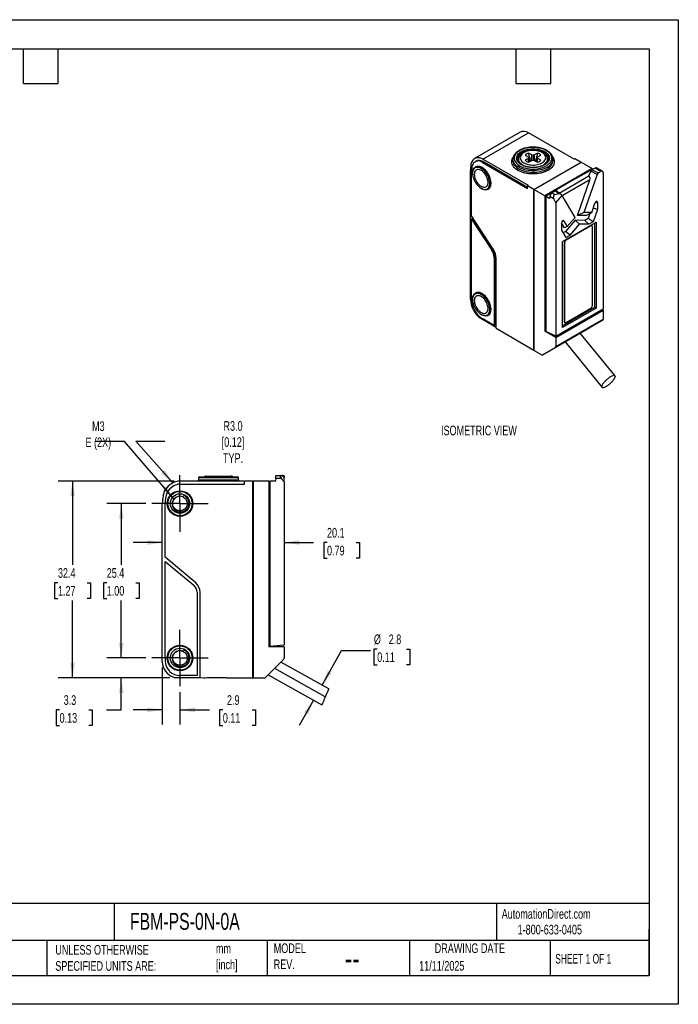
# Model space of a CAD drawing. Header units: millimetres. Extents: x 0 to 210, y 0 to 162.
# Tile 2 of 2: x 101 to 210, y 0 to 162. Entities that reach past the tile are written whole.
import ezdxf

# ---------------------------------------------------------------- set-up
doc = ezdxf.new("R2010")
doc.units = ezdxf.units.MM
doc.header["$LTSCALE"] = 0.75
doc.linetypes.add('CENTERX2', pattern=[20.32, 12.7, -2.54, 2.54, -2.54])
doc.layers.add('CENTER', color=40, linetype='CENTERX2')
doc.layers.add('DIMENSIONS', color=140, linetype='Continuous', lineweight=25)
doc.layers.add('TEXT', color=140, linetype='Continuous', lineweight=25)
doc.styles.add('SLDTEXTSTYLE0', font='TXT', dxfattribs={"width": 0.7})
doc.styles.add('SLDTEXTSTYLE1', font='TXT', dxfattribs={"width": 0.65})
doc.dimstyles.new('SLDDIMSTYLE0', dxfattribs={"dimtxt": 1.618506, "dimasz": 2.4765, "dimexe": 0, "dimexo": 0.0625, "dimgap": 0.404626, "dimtad": 0, "dimtih": 1, "dimtoh": 1, "dimdec": 1, "dimrnd": 1e-09, "dimzin": 12, "dimdsep": 46, "dimtxsty": 'SLDTEXTSTYLE0', "dimsah": 1, "dimcen": 0.09, "dimadec": 0, "dimazin": 3, "dimtfac": 1, "dimtdec": 1, "dimtmove": 0, "dimatfit": 0, "dimfxl": 0, "dimfrac": 2, "dimtolj": 1, "dimtzin": 12, "dimarcsym": 0})
doc.dimstyles.new('SLDDIMSTYLE1', dxfattribs={"dimtxt": 1.618506, "dimasz": 2.4765, "dimexe": 0, "dimexo": 0.0625, "dimgap": 0.404626, "dimtad": 0, "dimtih": 1, "dimtoh": 1, "dimdec": 1, "dimrnd": 1e-09, "dimzin": 12, "dimdsep": 46, "dimtxsty": 'SLDTEXTSTYLE0', "dimsah": 1, "dimcen": 0.09, "dimadec": 0, "dimazin": 3, "dimtfac": 1, "dimtdec": 1, "dimtofl": 0, "dimtmove": 0, "dimatfit": 3, "dimfxl": 0, "dimfrac": 2, "dimtolj": 1, "dimtzin": 12, "dimarcsym": 0})
doc.dimstyles.new('SLDDIMSTYLE2', dxfattribs={"dimtxt": 0.18, "dimasz": 2.4765, "dimexe": 0, "dimexo": 0.0625, "dimgap": 0, "dimtad": 0, "dimtih": 1, "dimtoh": 1, "dimdec": 0, "dimrnd": 1e-09, "dimzin": 0, "dimdsep": 46, "dimtxsty": 'Standard', "dimsah": 1, "dimcen": 0.09, "dimadec": 0, "dimazin": 0, "dimtfac": 2.4765, "dimtdec": 0, "dimtofl": 0, "dimtmove": 0, "dimatfit": 3, "dimfxl": 0, "dimfrac": 2, "dimtolj": 1, "dimtzin": 0, "dimarcsym": 0})

# ---------------------------------------------------------------- blocks, each defined once
blk = doc.blocks.new('_D')
at = {"layer": 'DIMENSIONS'}
for p, q in [((160.06, 58.41), (159.52, 58.41)), ((159.52, 58.41), (159.52, 55.84)), ((164.87, 58.41), (165.41, 58.41)), ((165.41, 58.41), (165.41, 55.84)), ((150.99, 52.48), (154.21, 58.19)), ((154.21, 58.19), (158.97, 58.19)), ((159.52, 55.84), (160.06, 55.84)), ((165.41, 55.84), (164.87, 55.84)), ((149.6, 50.01), (147.25, 45.87))]:
    blk.add_line(p, q, dxfattribs=at)
for points in [[(150.99, 52.48), (152.54, 54.45), (151.87, 54.82)], [(149.6, 50.01), (148.05, 48.04), (148.71, 47.67)]]:
    blk.add_solid(points, dxfattribs=at)
at = {"layer": 'DIMENSIONS', "char_height": 1.587, "attachment_point": 1, "style": 'SLDTEXTSTYLE0'}
for s, insert in [('%%c', (159.51, 60.82)), ('2.8', (161.95, 60.82)), ('0.11', (160.06, 57.89))]:
    blk.add_mtext(s, dxfattribs=dict(at, insert=insert))
blk = doc.blocks.new('_D_1')
at = {"layer": 'DIMENSIONS'}
for p, q in [((124.74, 75.94), (119.97, 75.94)), ((144.79, 75.94), (149.61, 75.94)), ((151.81, 75.94), (151.26, 75.94)), ((151.26, 75.94), (151.26, 73.37)), ((156.61, 75.94), (157.16, 75.94)), ((157.16, 75.94), (157.16, 73.37)), ((151.26, 73.37), (151.81, 73.37)), ((157.16, 73.37), (156.61, 73.37))]:
    blk.add_line(p, q, dxfattribs=at)
for points in [[(124.74, 75.94), (122.26, 76.32), (122.26, 75.56)], [(144.79, 75.94), (147.26, 75.56), (147.26, 76.32)]]:
    blk.add_solid(points, dxfattribs=at)
at = {"layer": 'DIMENSIONS', "char_height": 1.587, "attachment_point": 1, "style": 'SLDTEXTSTYLE0'}
for s, insert in [('20.1', (151.81, 78.35)), ('0.79', (151.81, 75.41))]:
    blk.add_mtext(s, dxfattribs=dict(at, insert=insert))
blk = doc.blocks.new('_D_2')
at = {"layer": 'DIMENSIONS'}
for p, q in [((124.74, 55.37), (124.74, 46.04)), ((127.64, 51.36), (127.64, 46.04)), ((124.74, 48.42), (119.97, 48.42)), ((127.64, 48.42), (132.5, 48.42)), ((134.69, 48.42), (134.15, 48.42)), ((134.15, 48.42), (134.15, 45.85)), ((139.5, 48.42), (140.05, 48.42)), ((140.05, 48.42), (140.05, 45.85)), ((134.15, 45.85), (134.69, 45.85)), ((140.05, 45.85), (139.5, 45.85))]:
    blk.add_line(p, q, dxfattribs=at)
for points in [[(124.74, 48.42), (122.26, 48.8), (122.26, 48.04)], [(127.64, 48.42), (130.11, 48.04), (130.11, 48.8)]]:
    blk.add_solid(points, dxfattribs=at)
at = {"layer": 'DIMENSIONS', "char_height": 1.587, "attachment_point": 1, "style": 'SLDTEXTSTYLE0'}
for s, insert in [('2.9', (135.37, 50.83)), ('0.11', (134.69, 47.89))]:
    blk.add_mtext(s, dxfattribs=dict(at, insert=insert))
blk = doc.blocks.new('_D_3')
at = {"layer": 'DIMENSIONS'}
for p, q in [((118, 56.96), (118, 61.72)), ((122.04, 56.96), (115.62, 56.96)), ((125.98, 53.68), (115.62, 53.68)), ((118, 48.42), (118, 53.68)), ((107.85, 48.42), (107.31, 48.42)), ((107.31, 48.42), (107.31, 45.85)), ((112.66, 48.42), (113.2, 48.42)), ((113.2, 48.42), (113.2, 45.85)), ((115.58, 48.42), (118, 48.42)), ((107.31, 45.85), (107.85, 45.85)), ((113.2, 45.85), (112.66, 45.85))]:
    blk.add_line(p, q, dxfattribs=at)
for points in [[(118, 56.96), (118.38, 59.43), (117.62, 59.43)], [(118, 53.68), (117.62, 51.2), (118.38, 51.2)]]:
    blk.add_solid(points, dxfattribs=at)
at = {"layer": 'DIMENSIONS', "char_height": 1.587, "attachment_point": 1, "style": 'SLDTEXTSTYLE0'}
for s, insert in [('3.3', (108.52, 50.83)), ('0.13', (107.85, 47.89))]:
    blk.add_mtext(s, dxfattribs=dict(at, insert=insert))
blk = doc.blocks.new('_D_4')
at = {"layer": 'DIMENSIONS'}
for p, q in [((122.04, 82.36), (115.62, 82.36)), ((118, 82.36), (118, 72.26)), ((115.6, 69.32), (115.06, 69.32)), ((115.06, 69.32), (115.06, 66.75)), ((120.41, 69.32), (120.95, 69.32)), ((120.95, 69.32), (120.95, 66.75)), ((115.06, 66.75), (115.6, 66.75)), ((118, 56.96), (118, 66.39)), ((120.95, 66.75), (120.41, 66.75)), ((122.04, 56.96), (115.62, 56.96))]:
    blk.add_line(p, q, dxfattribs=at)
for points in [[(118, 82.36), (117.62, 79.88), (118.38, 79.88)], [(118, 56.96), (118.38, 59.43), (117.62, 59.43)]]:
    blk.add_solid(points, dxfattribs=at)
at = {"layer": 'DIMENSIONS', "char_height": 1.587, "attachment_point": 1, "style": 'SLDTEXTSTYLE0'}
for s, insert in [('25.4', (115.6, 71.73)), ('1.00', (115.6, 68.8))]:
    blk.add_mtext(s, dxfattribs=dict(at, insert=insert))
blk = doc.blocks.new('_D_5')
at = {"layer": 'DIMENSIONS'}
for p, q in [((126.68, 86.06), (107.6, 86.06)), ((109.98, 86.06), (109.98, 72.26)), ((107.58, 69.32), (107.03, 69.32)), ((107.03, 69.32), (107.03, 66.75)), ((112.39, 69.32), (112.93, 69.32)), ((112.93, 69.32), (112.93, 66.75)), ((107.03, 66.75), (107.58, 66.75)), ((109.98, 53.68), (109.98, 66.39)), ((112.93, 66.75), (112.39, 66.75)), ((125.98, 53.68), (107.6, 53.68))]:
    blk.add_line(p, q, dxfattribs=at)
for points in [[(109.98, 86.06), (109.6, 83.58), (110.36, 83.58)], [(109.98, 53.68), (110.36, 56.16), (109.6, 56.16)]]:
    blk.add_solid(points, dxfattribs=at)
at = {"layer": 'DIMENSIONS', "char_height": 1.587, "attachment_point": 1, "style": 'SLDTEXTSTYLE0'}
for s, insert in [('32.4', (107.58, 71.73)), ('1.27', (107.58, 68.8))]:
    blk.add_mtext(s, dxfattribs=dict(at, insert=insert))
blk = doc.blocks.new('SW_CENTERMARKSYMBOL_0')
at = {"layer": 'CENTER', "color": 0}
for p, q in [((0, 2.54), (0, 4.64)), ((0, 0), (0, 2.54)), ((-2.54, 0), (-4.64, 0)), ((0, 0), (-2.54, 0)), ((0, 0), (0, -2.54)), ((0, 0), (2.54, 0)), ((2.54, 0), (4.64, 0)), ((0, -2.54), (0, -4.64))]:
    blk.add_line(p, q, dxfattribs=at)
blk = doc.blocks.new('SW_CENTERMARKSYMBOL_1')
at = {"layer": 'CENTER', "color": 0}
for p, q in [((0, 2.54), (0, 4.64)), ((0, 0), (0, 2.54)), ((-2.54, 0), (-4.64, 0)), ((0, 0), (-2.54, 0)), ((0, 0), (0, -2.54)), ((0, 0), (2.54, 0)), ((2.54, 0), (4.64, 0)), ((0, -2.54), (0, -4.64))]:
    blk.add_line(p, q, dxfattribs=at)

msp = doc.modelspace()

# ---------------------------------------------------------------- linework, layer by layer
at = {"color": 7, "linetype": 'Continuous'}
for p, q in [((0, 161.93), (209.55, 161.93)), ((209.55, 161.93), (209.55, 0)), ((209.55, 0), (0, 0))]:
    msp.add_line(p, q, dxfattribs=at)
for p, q in [((183.54, 143.42), (176.05, 139.09)), ((177.43, 139), (184.93, 143.33)), ((192.43, 139), (184.93, 143.33)), ((184.38, 139.66), (184.88, 139.36)), ((184.88, 139.36), (184.96, 139.23)), ((185.46, 139.69), (184.95, 139.99)), ((185.68, 139.64), (185.46, 139.69)), ((185.46, 138.77), (185.46, 139.69)), ((185.89, 139.69), (185.68, 139.64)), ((185.68, 139.64), (185.68, 138.82)), ((186.42, 139.98), (185.89, 139.69)), ((185.89, 138.76), (185.89, 139.69)), ((186.38, 139.22), (186.47, 139.35)), ((186.47, 139.35), (186.98, 139.65)), ((176.28, 138.65), (176.14, 138.57)), ((176.24, 137.72), (176.17, 137.68)), ((177.29, 138.51), (177.43, 138.6)), ((177.29, 138.51), (184.79, 134.19)), ((184.93, 134.68), (177.43, 139)), ((184.79, 134.35), (177.43, 138.6)), ((182.38, 139.01), (182.38, 139.02)), ((182.38, 139.01), (182.38, 138.76)), ((182.38, 138.76), (182.38, 138.74)), ((183.28, 139.01), (183.27, 138.52)), ((183.28, 139.01), (183.28, 139.02)), ((184.88, 139.11), (184.36, 138.81)), ((184.96, 139.23), (184.88, 139.11)), ((184.97, 138.51), (184.88, 139.11)), ((184.92, 138.48), (185.45, 138.77)), ((184.96, 139.23), (185.06, 138.56)), ((185.45, 138.77), (185.67, 138.82)), ((185.67, 138.82), (185.88, 138.77)), ((185.78, 134.02), (193.56, 138.51)), ((185.81, 134), (193.59, 138.49)), ((185.88, 138.77), (186.4, 138.47)), ((186.38, 139.22), (186.28, 138.54)), ((186.37, 138.49), (186.46, 139.1)), ((186.46, 139.1), (186.38, 139.22)), ((186.97, 138.8), (186.46, 139.1)), ((188.06, 139.02), (188.06, 139.01)), ((188.07, 138.52), (188.06, 139.01)), ((188.14, 138.76), (188.14, 138.77)), ((188.97, 138.76), (188.96, 139.01)), ((188.96, 139.01), (188.96, 138.98)), ((192.57, 139.09), (192.43, 139)), ((192.57, 139.09), (193.56, 138.51)), ((193.56, 138.51), (193.56, 138.47)), ((193.59, 138.49), (195.39, 137.45)), ((175.38, 115.91), (175.38, 137.17)), ((175.57, 129.67), (175.58, 136.89)), ((175.74, 136.72), (175.74, 136.64)), ((195.39, 137.45), (187.62, 132.96)), ((189.96, 133.42), (194.83, 136.23)), ((195.53, 137.37), (191.58, 135.17)), ((196.23, 136.48), (194.03, 130.23)), ((194.78, 136.25), (194.86, 136.3)), ((194.78, 136.25), (194.83, 136.23)), ((195.15, 136.99), (194.86, 136.29)), ((196.23, 136.48), (195.15, 136.99)), ((195.87, 137.53), (195.35, 137.23)), ((195.35, 137.23), (196.42, 136.72)), ((195.39, 137.3), (195.39, 137.45)), ((195.53, 137.37), (195.56, 137.36)), ((196.84, 136.97), (195.87, 137.53)), ((197.09, 136.99), (196.11, 137.56)), ((196.84, 136.97), (196.42, 136.72)), ((197.2, 136.76), (197.2, 114.35)), ((184.79, 134.6), (184.93, 134.68)), ((184.79, 134.19), (184.79, 134.6)), ((185.78, 134.02), (184.79, 134.6)), ((191.58, 135.17), (187.76, 132.88)), ((195.02, 135.6), (190.46, 132.97)), ((192.96, 129.74), (195.02, 135.6)), ((177.15, 134.19), (177.22, 134.15)), ((178.27, 134.04), (178.34, 134.08)), ((185.78, 107.58), (185.78, 134.02)), ((185.81, 134), (185.81, 107.55)), ((187.62, 132.96), (185.81, 134)), ((187.62, 132.96), (187.62, 110.71)), ((187.76, 132.88), (187.76, 110.66)), ((188.35, 132.54), (187.76, 132.88)), ((188.42, 132.85), (188.4, 132.57)), ((189.08, 132.47), (188.42, 132.85)), ((189.31, 133.75), (188.79, 133.45)), ((188.79, 133.45), (189.28, 133.17)), ((189.28, 133.17), (189.93, 133.32)), ((189.93, 133.32), (189.31, 133.75)), ((189.42, 131.81), (190.45, 133.01)), ((190.2, 133.25), (189.47, 133.76)), ((190.28, 133.18), (190.45, 133.01)), ((192.59, 129.39), (190.45, 133.01)), ((188.35, 132.54), (188.4, 132.57)), ((189.42, 131.81), (189.08, 132.47)), ((189.42, 131.81), (189.42, 109.86)), ((195.32, 130.21), (195.85, 131.74)), ((196.26, 131.89), (195.86, 131.76)), ((196.26, 131.89), (196.26, 130.72)), ((179.12, 124.18), (175.57, 129.67)), ((192.96, 129.72), (192.96, 129.74)), ((192.97, 129.73), (192.96, 129.74)), ((192.96, 129.72), (192.97, 129.73)), ((194.34, 129.71), (192.96, 129.72)), ((194.03, 130.23), (192.97, 129.73)), ((195.32, 130.21), (194.03, 130.23)), ((194.34, 129.71), (195.32, 130.21)), ((195, 130.05), (194.72, 129.24)), ((196.26, 130.72), (195.54, 128.68)), ((195.59, 130.98), (196.26, 130.72)), ((175.56, 116.16), (175.57, 129.14)), ((175.71, 129.22), (175.57, 129.14)), ((175.57, 129.14), (178.89, 124)), ((175.71, 129.22), (179.04, 124.08)), ((190.86, 127.7), (190.36, 128.53)), ((190.36, 128.49), (190.36, 127.31)), ((190.76, 128.8), (190.45, 128.76)), ((190.54, 125.45), (196.07, 128.65)), ((190.76, 128.8), (191.3, 127.89)), ((192.6, 128.95), (191.03, 127.11)), ((191.06, 125.73), (195.16, 128.1)), ((191.1, 125.7), (195.2, 128.07)), ((191.3, 127.89), (192.59, 129.39)), ((191.78, 126.51), (193.31, 128.29)), ((194.18, 128.93), (192.6, 128.95)), ((193.31, 128.29), (192.6, 128.95)), ((194.84, 128.28), (193.31, 128.29)), ((194.72, 129.24), (194.18, 128.93)), ((194.84, 128.28), (194.18, 128.93)), ((195.54, 128.68), (194.72, 129.24)), ((195.54, 128.68), (194.84, 128.28)), ((195.2, 128.07), (195.16, 128.1)), ((195.35, 128.09), (195.31, 128.11)), ((195.41, 127.95), (195.41, 114.8)), ((195.84, 114.64), (195.84, 128.51)), ((196.07, 128.65), (196.07, 114.5)), ((190.36, 127.31), (191.08, 126.1)), ((191.03, 127.11), (190.62, 126.88)), ((191.3, 127.89), (190.86, 127.7)), ((191.78, 126.51), (191.03, 127.11)), ((191.08, 126.1), (191.78, 126.51)), ((190.54, 111.31), (190.54, 125.45)), ((190.85, 112.21), (190.85, 125.36)), ((190.89, 125.34), (190.85, 125.36)), ((190.89, 112.19), (190.89, 125.34)), ((191.06, 125.73), (191.1, 125.7)), ((178.89, 124), (179.04, 124.08)), ((179.27, 122.84), (179.41, 122.92)), ((179.27, 122.84), (179.27, 111.65)), ((179.41, 122.92), (179.41, 111.73)), ((179.63, 111.19), (179.63, 122.64)), ((176.24, 116.98), (176.17, 116.94)), ((175.74, 115.98), (175.74, 115.9)), ((177.15, 113.45), (177.22, 113.41)), ((189.42, 109.86), (197.2, 114.35)), ((189.42, 109.67), (197.2, 114.16)), ((190.54, 111.58), (195.84, 114.64)), ((196.07, 114.5), (190.54, 111.31)), ((195.2, 114.43), (191.1, 112.07)), ((195.84, 114.64), (196.07, 114.5)), ((197.03, 114.26), (197.2, 114.16)), ((197.2, 114.16), (197.2, 112.65)), ((176.71, 113.06), (179.63, 111.35)), ((179.27, 111.65), (177.29, 112.79)), ((178.27, 113.3), (178.34, 113.34)), ((179.27, 111.65), (179.41, 111.73)), ((197.14, 112.51), (189.36, 108.02)), ((189.42, 108.16), (197.2, 112.65)), ((190.85, 112.21), (190.89, 112.19)), ((190.91, 112.08), (190.95, 112.05)), ((197.14, 112.51), (195.01, 111.29)), ((179.63, 111.19), (185.78, 107.58)), ((187.24, 106.8), (195.01, 111.29)), ((187.62, 110.71), (187.76, 110.79)), ((189.42, 109.67), (187.62, 110.71)), ((189.42, 109.86), (187.76, 110.66)), ((199.12, 103.39), (193.44, 110.38)), ((189.42, 109.67), (189.42, 108.16)), ((190.94, 108.94), (197.03, 101.46)), ((185.81, 107.6), (185.78, 107.58)), ((187.09, 106.81), (185.81, 107.55)), ((187.24, 106.8), (189.36, 108.02)), ((138.24, 86.06), (127.64, 86.06)), ((130.69, 86.56), (130.69, 86.25)), ((137.28, 86.56), (130.69, 86.56)), ((130.69, 86.25), (137.28, 86.25)), ((130.89, 86.76), (137.08, 86.76)), ((131.9, 86.86), (133.97, 86.86)), ((133.97, 86.86), (136.08, 86.86)), ((137.28, 86.25), (137.28, 86.56)), ((138.24, 85.56), (138.24, 86.06)), ((139.64, 86.06), (138.24, 86.06)), ((139.64, 53.66), (139.64, 86.06)), ((139.69, 86.06), (139.69, 53.66)), ((142.24, 86.06), (139.69, 86.06)), ((142.24, 86.06), (142.24, 58.81)), ((142.34, 82.51), (142.34, 86.06)), ((142.34, 86.06), (142.43, 86.06)), ((142.43, 86.06), (142.43, 58.83)), ((143.27, 86.06), (142.43, 86.06)), ((143.37, 86.49), (143.34, 86.12)), ((143.37, 86.49), (143.4, 86.99)), ((144.3, 86.49), (143.37, 86.49)), ((143.4, 86.99), (144.09, 86.99)), ((144.09, 86.99), (144.37, 86.99)), ((144.79, 85.92), (144.3, 86.49)), ((144.37, 86.99), (144.79, 86.99)), ((144.62, 86.82), (144.79, 86.66)), ((144.79, 86.82), (144.62, 86.82)), ((144.79, 86.82), (144.79, 86.99)), ((144.79, 86.82), (144.79, 86.66)), ((144.79, 85.92), (144.79, 86.66)), ((144.79, 85.92), (144.79, 59.04)), ((127.64, 85.56), (138.24, 85.56)), ((139.64, 84.26), (139.69, 84.26)), ((139.69, 83.26), (139.64, 83.26)), ((124.74, 56.32), (124.74, 82.36)), ((125.2, 73.51), (125.21, 82.36)), ((142.24, 82.51), (142.34, 82.51)), ((142.24, 82.44), (142.4, 82.44)), ((142.34, 82.51), (142.4, 82.44)), ((142.4, 82.44), (142.4, 58.83)), ((130.22, 69.29), (125.2, 73.51)), ((125.19, 56.96), (125.2, 72.85)), ((125.2, 72.85), (129.9, 68.91)), ((130.44, 67.76), (130.44, 54.06)), ((130.94, 53.74), (130.94, 67.76)), ((139.64, 61.66), (139.69, 61.66)), ((139.64, 61.36), (139.69, 61.36)), ((144.79, 58.81), (142.24, 58.81)), ((142.43, 58.83), (142.4, 58.83)), ((144.79, 59.04), (142.43, 58.83)), ((143.59, 58.81), (143.59, 58.94)), ((144.79, 58.81), (144.79, 56.96)), ((141.7, 53.74), (144.7, 56.74)), ((152.09, 51.86), (144.24, 56.29)), ((126.61, 53.78), (130.94, 53.74)), ((131.5, 53.64), (126.94, 53.68)), ((130.44, 54.06), (127.64, 54.06)), ((130.94, 53.74), (139.64, 53.66)), ((130.94, 53.74), (130.94, 53.74)), ((136.84, 53.66), (134.34, 53.68)), ((138.27, 53.65), (135.27, 53.67)), ((137.1, 53.66), (136.84, 53.66)), ((136.84, 53.66), (136.84, 53.66)), ((138.27, 53.65), (138.14, 53.65)), ((139.64, 53.64), (138.27, 53.65)), ((138.27, 53.65), (138.27, 53.65)), ((139.64, 53.69), (139.69, 53.69)), ((139.64, 53.64), (139.64, 53.66)), ((139.69, 53.66), (139.64, 53.66)), ((141.49, 53.66), (139.69, 53.66)), ((142.16, 54.21), (150.97, 49.24))]:
    msp.add_line(p, q)
at = {"flags": 128}
for points in [[(183.49, 140.41), (183.27, 140.27), (183.09, 140.12), (182.93, 139.97), (182.79, 139.8), (182.69, 139.62), (182.62, 139.44), (182.59, 139.26), (182.58, 139.08), (182.61, 138.9), (182.67, 138.71), (182.77, 138.54), (182.89, 138.37), (183.04, 138.21), (183.22, 138.06), (183.43, 137.92), (183.66, 137.79), (183.91, 137.68), (184.18, 137.58), (184.47, 137.5), (184.77, 137.44), (185.08, 137.4), (185.39, 137.37), (185.71, 137.36), (186.03, 137.37), (186.34, 137.41), (186.65, 137.45), (186.95, 137.52), (187.23, 137.61), (187.5, 137.71), (187.74, 137.82), (187.97, 137.95), (188.17, 138.09), (188.34, 138.25), (188.49, 138.41), (188.6, 138.58), (188.69, 138.76), (188.74, 138.94), (188.76, 139.12), (188.75, 139.31), (188.71, 139.49), (188.63, 139.67), (188.52, 139.84), (188.38, 140.01), (188.21, 140.16), (188.02, 140.31), (187.8, 140.44), (187.56, 140.56), (187.3, 140.67), (187.02, 140.75), (186.73, 140.82), (186.42, 140.88), (186.11, 140.91), (185.79, 140.93), (185.47, 140.93), (185.16, 140.91), (184.85, 140.87), (184.54, 140.81), (184.25, 140.73), (183.98, 140.64), (183.72, 140.53), (183.49, 140.41)], [(188.92, 139.33), (189.02, 139.16), (189.1, 138.97), (189.15, 138.77), (189.17, 138.58), (189.15, 138.38), (189.1, 138.18), (189.02, 137.99), (188.9, 137.8), (188.76, 137.62), (188.58, 137.45), (188.38, 137.3), (188.14, 137.15), (187.89, 137.02), (187.61, 136.9), (187.32, 136.8), (187.01, 136.71), (186.69, 136.64), (186.35, 136.6), (186.01, 136.57), (185.67, 136.56), (185.33, 136.57), (184.99, 136.6), (184.66, 136.64), (184.33, 136.71), (184.02, 136.8), (183.73, 136.9), (183.45, 137.02), (183.2, 137.15), (182.97, 137.3), (182.76, 137.45), (182.59, 137.62), (182.44, 137.8), (182.33, 137.99), (182.24, 138.18), (182.19, 138.38), (182.18, 138.58), (182.19, 138.77), (182.24, 138.97), (182.33, 139.16), (182.42, 139.31)], [(183.77, 140.25), (183.99, 140.36), (184.24, 140.46), (184.5, 140.55), (184.78, 140.61), (185.07, 140.66), (185.37, 140.69), (185.67, 140.7), (185.97, 140.69), (186.27, 140.66), (186.56, 140.61), (186.84, 140.55), (187.1, 140.46), (187.35, 140.36), (187.57, 140.25), (187.78, 140.12), (187.95, 139.97), (188.1, 139.82), (188.21, 139.66), (188.3, 139.49), (188.35, 139.32), (188.36, 139.15), (188.35, 138.97), (188.3, 138.8), (188.21, 138.63), (188.1, 138.47), (187.95, 138.32), (187.78, 138.18), (187.57, 138.05), (187.35, 137.93), (187.1, 137.83), (186.84, 137.75), (186.56, 137.68), (186.27, 137.63), (185.97, 137.6), (185.67, 137.59), (185.37, 137.6), (185.07, 137.63), (184.78, 137.68), (184.5, 137.75), (184.24, 137.83), (183.99, 137.93), (183.77, 138.05), (183.57, 138.18), (183.39, 138.32), (183.25, 138.47), (183.13, 138.63), (183.05, 138.8), (183, 138.97), (182.98, 139.15), (183, 139.32), (183.05, 139.49), (183.13, 139.66), (183.25, 139.82), (183.39, 139.97), (183.57, 140.12), (183.77, 140.25)], [(188.27, 139.05), (188.27, 139.12), (188.25, 139.29), (188.19, 139.46), (188.11, 139.62), (187.99, 139.78), (187.84, 139.92), (187.66, 140.06), (187.46, 140.18), (187.23, 140.3), (186.98, 140.39), (186.72, 140.47), (186.44, 140.53), (186.15, 140.57), (185.86, 140.59), (185.56, 140.59), (185.27, 140.58), (184.98, 140.54), (184.7, 140.48), (184.43, 140.41), (184.18, 140.32), (183.94, 140.21), (183.73, 140.09), (183.55, 139.96), (183.39, 139.81), (183.27, 139.66), (183.17, 139.5), (183.11, 139.33), (183.08, 139.16), (183.08, 139.05)], [(184.18, 138.38), (184.38, 138.28), (184.59, 138.2), (184.82, 138.13), (185.07, 138.07), (185.33, 138.04), (185.59, 138.02), (185.85, 138.03), (186.11, 138.05), (186.36, 138.09), (186.6, 138.15), (186.83, 138.22), (187.04, 138.32), (187.23, 138.42), (187.39, 138.54), (187.52, 138.67), (187.63, 138.81), (187.71, 138.95), (187.75, 139.1), (187.76, 139.26), (187.74, 139.41), (187.68, 139.55), (187.6, 139.7), (187.48, 139.83), (187.34, 139.96), (187.16, 140.07), (186.97, 140.17), (186.75, 140.26), (186.52, 140.33), (186.27, 140.38), (186.02, 140.42), (185.76, 140.43), (185.5, 140.43), (185.24, 140.41), (184.98, 140.37), (184.74, 140.31), (184.51, 140.23), (184.31, 140.14), (184.12, 140.04), (183.96, 139.92), (183.82, 139.79), (183.71, 139.65), (183.64, 139.5), (183.59, 139.35), (183.58, 139.2), (183.61, 139.05), (183.66, 138.9), (183.75, 138.76), (183.86, 138.62), (184.01, 138.5), (184.18, 138.38)], [(175.74, 136.72), (175.75, 136.93), (175.78, 137.12), (175.84, 137.29), (175.92, 137.44), (176.02, 137.56), (176.14, 137.66), (176.28, 137.73), (176.43, 137.77), (176.59, 137.78), (176.76, 137.76), (176.94, 137.71), (177.13, 137.63), (177.32, 137.52), (177.5, 137.38), (177.68, 137.23), (177.85, 137.05), (178.02, 136.85), (178.17, 136.64), (178.3, 136.41), (178.42, 136.17), (178.52, 135.94), (178.6, 135.69), (178.66, 135.46), (178.7, 135.22), (178.71, 135), (178.7, 134.8), (178.66, 134.6), (178.6, 134.43), (178.52, 134.28), (178.42, 134.16), (178.3, 134.06), (178.17, 133.99), (178.02, 133.95), (177.85, 133.94), (177.68, 133.96), (177.5, 134.02), (177.32, 134.1), (177.22, 134.15)], [(175.74, 136.64), (175.75, 136.42), (175.78, 136.2), (175.84, 135.96), (175.92, 135.73), (176.02, 135.5), (176.14, 135.27), (176.27, 135.05), (176.42, 134.85), (176.58, 134.66), (176.75, 134.49), (176.93, 134.34), (177.11, 134.21), (177.29, 134.12), (177.47, 134.05), (177.64, 134.01), (177.81, 133.99), (177.96, 134.01), (178.1, 134.06), (178.23, 134.14), (178.34, 134.24), (178.43, 134.38), (178.49, 134.53), (178.54, 134.71), (178.56, 134.9), (178.56, 135.11), (178.54, 135.33), (178.49, 135.56), (178.43, 135.79), (178.34, 136.03), (178.23, 136.26), (178.1, 136.48), (177.96, 136.69), (177.81, 136.89), (177.64, 137.07), (177.47, 137.23), (177.29, 137.37), (177.11, 137.48), (176.93, 137.56), (176.75, 137.62), (176.58, 137.64), (176.42, 137.64), (176.27, 137.61), (176.14, 137.54), (176.02, 137.45), (175.92, 137.33), (175.84, 137.19), (175.78, 137.02), (175.75, 136.84), (175.74, 136.64)], [(178.34, 134.08), (178.44, 134.15), (178.55, 134.26), (178.64, 134.4), (178.71, 134.56), (178.75, 134.74), (178.77, 134.94), (178.77, 135.15), (178.75, 135.38), (178.71, 135.62), (178.64, 135.86), (178.55, 136.1), (178.44, 136.33), (178.31, 136.56), (178.17, 136.78), (178.01, 136.99), (177.84, 137.18), (177.66, 137.35), (177.48, 137.5), (177.29, 137.62), (177.11, 137.71), (176.92, 137.78), (176.75, 137.81), (176.58, 137.82), (176.42, 137.79), (176.28, 137.74), (176.24, 137.72)], [(188, 137.64), (187.75, 137.51), (187.48, 137.4), (187.2, 137.3), (186.89, 137.22), (186.58, 137.16), (186.25, 137.12), (185.92, 137.09), (185.59, 137.09), (185.26, 137.1), (184.93, 137.14), (184.61, 137.19), (184.3, 137.26), (184, 137.35), (183.72, 137.46), (183.47, 137.58), (183.23, 137.71), (183.02, 137.86), (182.84, 138.02), (182.68, 138.19), (182.56, 138.37), (182.47, 138.56), (182.41, 138.75), (182.38, 138.94), (182.38, 139.01)], [(182.38, 138.74), (182.38, 138.62), (182.42, 138.43), (182.49, 138.24), (182.59, 138.06), (182.72, 137.89), (182.88, 137.72), (183.07, 137.57), (183.28, 137.42), (183.52, 137.29), (183.78, 137.18), (184.06, 137.08), (184.35, 136.99), (184.66, 136.92), (184.98, 136.88), (185.3, 136.84), (185.63, 136.83), (185.96, 136.84), (186.29, 136.87), (186.6, 136.91), (186.91, 136.97), (187.21, 137.05), (187.5, 137.15), (187.76, 137.26), (188, 137.39)], [(185.1, 137.65), (185.05, 137.66), (184.79, 137.71), (184.53, 137.78), (184.29, 137.86), (184.07, 137.97), (183.87, 138.08), (183.7, 138.21), (183.55, 138.35), (183.44, 138.5), (183.35, 138.66), (183.3, 138.82), (183.28, 138.98), (183.28, 139.01)], [(188.06, 139.01), (188.06, 138.91), (188.03, 138.75), (187.96, 138.59), (187.86, 138.44), (187.74, 138.29), (187.58, 138.16), (187.4, 138.03), (187.19, 137.92), (186.96, 137.83), (186.71, 137.75), (186.45, 137.68), (186.26, 137.65)], [(176.02, 136.47), (176.03, 136.28), (176.07, 136.07), (176.13, 135.86), (176.21, 135.64), (176.31, 135.43), (176.43, 135.23), (176.56, 135.04), (176.71, 134.87), (176.87, 134.72), (177.03, 134.59), (177.19, 134.49), (177.36, 134.42), (177.52, 134.37), (177.67, 134.36), (177.81, 134.38), (177.94, 134.43), (178.05, 134.5), (178.14, 134.61), (178.21, 134.74), (178.26, 134.9), (178.28, 135.07), (178.28, 135.26), (178.26, 135.47), (178.21, 135.68), (178.14, 135.89), (178.05, 136.1), (177.94, 136.31), (177.81, 136.5), (177.67, 136.68), (177.52, 136.85), (177.36, 136.99), (177.19, 137.1), (177.03, 137.19), (176.87, 137.25), (176.71, 137.28), (176.56, 137.28), (176.43, 137.24), (176.31, 137.18), (176.21, 137.09), (176.13, 136.97), (176.07, 136.82), (176.03, 136.66), (176.02, 136.47)], [(188.4, 132.57), (188.4, 132.56), (188.39, 132.55), (188.39, 132.54), (188.38, 132.54), (188.37, 132.53), (188.37, 132.53), (188.36, 132.54), (188.35, 132.54)], [(175.74, 115.98), (175.75, 116.19), (175.78, 116.38), (175.84, 116.55), (175.92, 116.7), (176.02, 116.82), (176.14, 116.92), (176.28, 116.99), (176.43, 117.03), (176.59, 117.04), (176.76, 117.02), (176.94, 116.97), (177.13, 116.89), (177.32, 116.78), (177.5, 116.64), (177.68, 116.49), (177.85, 116.31), (178.02, 116.11), (178.17, 115.9), (178.3, 115.67), (178.42, 115.43), (178.52, 115.2), (178.6, 114.95), (178.66, 114.72), (178.7, 114.48), (178.71, 114.26), (178.7, 114.06), (178.66, 113.86), (178.6, 113.69), (178.52, 113.54), (178.42, 113.42), (178.3, 113.32), (178.17, 113.25), (178.02, 113.21), (177.85, 113.2), (177.68, 113.22), (177.5, 113.28), (177.32, 113.36), (177.22, 113.41)], [(175.74, 115.9), (175.75, 115.68), (175.78, 115.46), (175.84, 115.22), (175.92, 114.99), (176.02, 114.76), (176.14, 114.53), (176.27, 114.31), (176.42, 114.11), (176.58, 113.92), (176.75, 113.75), (176.93, 113.6), (177.11, 113.47), (177.29, 113.38), (177.47, 113.31), (177.64, 113.27), (177.81, 113.25), (177.96, 113.27), (178.1, 113.32), (178.23, 113.4), (178.34, 113.5), (178.43, 113.64), (178.49, 113.79), (178.54, 113.97), (178.56, 114.16), (178.56, 114.37), (178.54, 114.59), (178.49, 114.82), (178.43, 115.05), (178.34, 115.29), (178.23, 115.52), (178.1, 115.74), (177.96, 115.95), (177.81, 116.15), (177.64, 116.33), (177.47, 116.49), (177.29, 116.63), (177.11, 116.74), (176.93, 116.82), (176.75, 116.88), (176.58, 116.9), (176.42, 116.9), (176.27, 116.87), (176.14, 116.8), (176.02, 116.71), (175.92, 116.59), (175.84, 116.45), (175.78, 116.28), (175.75, 116.1), (175.74, 115.9)], [(178.34, 113.34), (178.44, 113.41), (178.55, 113.52), (178.64, 113.66), (178.71, 113.82), (178.75, 114), (178.77, 114.2), (178.77, 114.41), (178.75, 114.64), (178.71, 114.88), (178.64, 115.12), (178.55, 115.36), (178.44, 115.59), (178.31, 115.82), (178.17, 116.04), (178.01, 116.25), (177.84, 116.44), (177.66, 116.61), (177.48, 116.76), (177.29, 116.88), (177.11, 116.97), (176.92, 117.04), (176.75, 117.07), (176.58, 117.08), (176.42, 117.05), (176.28, 117), (176.24, 116.98)], [(176.02, 115.73), (176.03, 115.54), (176.07, 115.33), (176.13, 115.12), (176.21, 114.9), (176.31, 114.69), (176.43, 114.49), (176.56, 114.3), (176.71, 114.13), (176.87, 113.98), (177.03, 113.85), (177.19, 113.75), (177.36, 113.68), (177.52, 113.63), (177.67, 113.62), (177.81, 113.64), (177.94, 113.69), (178.05, 113.76), (178.14, 113.87), (178.21, 114), (178.26, 114.16), (178.28, 114.33), (178.28, 114.52), (178.26, 114.73), (178.21, 114.94), (178.14, 115.15), (178.05, 115.36), (177.94, 115.57), (177.81, 115.76), (177.67, 115.94), (177.52, 116.11), (177.36, 116.25), (177.19, 116.36), (177.03, 116.45), (176.87, 116.51), (176.71, 116.54), (176.56, 116.54), (176.43, 116.5), (176.31, 116.44), (176.21, 116.35), (176.13, 116.23), (176.07, 116.08), (176.03, 115.92), (176.02, 115.73)]]:
    msp.add_lwpolyline(points, dxfattribs=at)
for centre, radius in [((127.64, 82.36), 2.1), ((127.64, 82.36), 2), ((127.64, 82.36), 1.6), ((127.64, 56.96), 2.1), ((127.64, 56.96), 2), ((127.64, 56.96), 1.6)]:
    msp.add_circle(centre, radius)
for centre, radius, start, end in [((184.15, 142.07), 1.48, 58.4329, 114.3793), ((184.09, 138.86), 0.902, 141.0964, 198.2877), ((185.34, 138.62), 1.42, 106.1684, 132.8756), ((186.02, 138.66), 1.38, 45.9111, 73.1344), ((187.27, 138.86), 0.885, 341.279, 35.5878), ((181.11, 137.19), 5.72, 170.3293, 180.2326), ((176.95, 137.93), 1.5, 142.7659, 171.5262), ((181.09, 136.91), 5.52, 171.3536, 180.1443), ((176.82, 137.61), 1.19, 133.6822, 173.7013), ((176.69, 137.93), 1.3, 55.2571, 135.9959), ((176.68, 137.54), 1.15, 57.925, 126.2371), ((176.81, 137.57), 1.2, 58.6587, 116.1963), ((184.22, 139.17), 1.15, 185.7278, 232.6386), ((184.08, 138.77), 0.876, 154.4229, 180.1104), ((185.32, 139.8), 1.38, 225.9105, 253.1346), ((186, 139.84), 1.42, 286.1677, 312.8758), ((187.12, 139.17), 1.16, 308.0306, 353.9759), ((187.32, 139.15), 1.65, 294.2242, 354.1794), ((187.33, 138.89), 1.64, 294.196, 355.4343), ((187.28, 138.77), 0.859, 359.585, 23.9367), ((196.98, 136.8), 0.218, 350.786, 129.2033), ((195.25, 127.97), 0.151, 65.6929, 125.6176), ((195.28, 127.97), 0.131, 350.786, 129.2033), ((191.31, 125.34), 0.461, 122.6055, 177.3945), ((191.35, 125.31), 0.461, 122.6055, 177.3945), ((177.06, 122.75), 2.22, 2.2136, 34.0509), ((177.2, 122.84), 2.22, 2.2136, 34.0509), ((176.67, 122.52), 2.96, 2.2136, 34.0509), ((179.86, 116.26), 4.49, 184.5227, 225.4223), ((181.55, 116.17), 5.99, 180.0888, 187.1492), ((179.13, 115.92), 3.56, 188.0458, 211.5433), ((179.37, 115.95), 3.78, 209.9834, 236.6296), ((194.95, 114.82), 0.461, 302.6055, 357.3945), ((190.99, 112.2), 0.148, 173.7012, 234.9867), ((191.02, 112.17), 0.131, 170.786, 309.2033), ((197.05, 112.64), 0.151, 305.6972, 5.6205), ((189.27, 108.15), 0.151, 305.6972, 5.6205), ((187.17, 106.94), 0.151, 234.3817, 294.3149), ((127.79, 83.06), 3, 93.0333, 147.6419), ((130.49, 86.26), 0.2, 270, 359), ((130.89, 86.56), 0.2, 90, 179), ((131.9, 86.56), 0.3, 90, 138.1897), ((136.08, 86.56), 0.3, 41.8103, 90), ((137.08, 86.56), 0.2, 1, 90), ((137.48, 86.26), 0.2, 181, 270), ((143.27, 86.13), 0.07, 270, 356), ((127.75, 83.09), 2.95, 147.6419, 169.602), ((127.76, 83.03), 2.5, 141.4659, 170.6366), ((127.84, 82.96), 2.6, 94.5051, 141.4659), ((131.74, 82.36), 7, 169.602, 180), ((131.86, 82.35), 6.65, 170.6366, 179.9534), ((127.64, 82.36), 1.2, 65.3881, 110.6874), ((127.64, 82.36), 1.5, 3.707, 65.2276), ((128.94, 67.76), 1.5, 0, 50), ((128.94, 67.76), 2, 0, 50), ((127.64, 56.96), 1.5, 3.707, 65.2276), ((130.89, 56.95), 5.7, 179.9534, 188.7165), ((127.64, 56.96), 1.2, 65.3881, 110.6874), ((144.49, 56.96), 0.3, 314.9995, 0), ((127.56, 56.44), 2.83, 182.3791, 250.2944), ((127.52, 56.44), 2.3, 188.7165, 226.6482), ((127.73, 56.65), 2.6, 226.6482, 267.9014), ((127.56, 56.44), 2.83, 250.2944, 257.1922), ((141.49, 53.96), 0.3, 270, 315.0006)]:
    msp.add_arc(centre, radius, start, end)
for centre, major_axis, ratio, start_param, end_param in [((194.8, 136.32), (0.0135, 0.0755), 0.773503, 2.933644, 4.434627), ((194.67, 135.77), (0.086, 0.485), 0.773503, 4.50444, 6.075237), ((195.33, 137), (0.166, 0.252), 0.531981, 0.816181, 1.917676), ((195.84, 137.14), (0.274, 0.419), 0.535788, 0.030361, 0.815678), ((196.42, 136.48), (0.151, 0.26), 0.577369, 0.790115, 1.89161), ((188.77, 133.06), (0.274, 0.419), 0.535788, 0.815678, 2.386474), ((189.59, 132.59), (-0.478, 0.488), 0.707019, 5.872865, 7.443662), ((189.3, 133.52), (0.165, 0.25), 0.539284, 6.267765, 7.107053), ((190.09, 132.96), (-0.24, 0.316), 0.726378, 4.863901, 5.965397), ((196.04, 131.72), (0.147, 0.337), 0.484704, 5.444552, 8.003143), ((190.58, 128.57), (0.101, 0.302), 0.645267, 5.774171, 8.332762), ((144.52, 86.49), (-0.463, 0.488), 0.239801, 6.059121, 7.629917), ((144.62, 86.69), (-0.266, 0.293), 0.240106, 4.967076, 6.068571), ((135.2, 53.61), (3.7, -0.03), 0.017454, 1.553495, 3.141745)]:
    msp.add_ellipse(centre, major_axis=major_axis, ratio=ratio, start_param=start_param, end_param=end_param)
for points, knots in [([(188.96, 138.98), (188.96, 139), (188.97, 139.08), (188.94, 139.23), (188.89, 139.42), (188.81, 139.6), (188.7, 139.78), (188.56, 139.95), (188.4, 140.11), (188.21, 140.26), (188, 140.4), (187.77, 140.52), (187.52, 140.64), (187.25, 140.73), (186.97, 140.81), (186.67, 140.88), (186.37, 140.93), (186.06, 140.96), (185.75, 140.97), (185.44, 140.97), (185.13, 140.94), (184.83, 140.91), (184.53, 140.85), (184.24, 140.78), (183.96, 140.69), (183.7, 140.58), (183.51, 140.49), (183.41, 140.43), (183.39, 140.42)], [0, 0, 0, 0, 0.01281, 0.05155, 0.0903, 0.12931, 0.16877, 0.208742, 0.249176, 0.28995, 0.330927, 0.371995, 0.413065, 0.4541, 0.495087, 0.536025, 0.576923, 0.617789, 0.658637, 0.69948, 0.74033, 0.781198, 0.822097, 0.863042, 0.904046, 0.945119, 0.986267, 1, 1, 1, 1]), ([(183.39, 140.42), (183.35, 140.4), (183.23, 140.33), (183.06, 140.2), (182.88, 140.05), (182.72, 139.88), (182.59, 139.7), (182.49, 139.52), (182.42, 139.33), (182.39, 139.16), (182.39, 139.06), (182.39, 139.03)], [0, 0, 0, 0, 0.066434, 0.192118, 0.317878, 0.443322, 0.568026, 0.6915, 0.813345, 0.933473, 1, 1, 1, 1]), ([(188.06, 139.02), (188.06, 139.07), (188.05, 139.16), (188.01, 139.32), (187.94, 139.48), (187.84, 139.63), (187.72, 139.78), (187.57, 139.92), (187.39, 140.05), (187.19, 140.16), (186.98, 140.26), (186.74, 140.34), (186.5, 140.4), (186.24, 140.45), (185.98, 140.48), (185.72, 140.49), (185.45, 140.49), (185.19, 140.46), (184.93, 140.42), (184.68, 140.36), (184.44, 140.28), (184.22, 140.19), (184.01, 140.08), (183.82, 139.96), (183.66, 139.82), (183.52, 139.66), (183.41, 139.5), (183.34, 139.33), (183.29, 139.17), (183.29, 139.07), (183.29, 139.02)], [0, 0, 0, 0, 0.02442, 0.057917, 0.091663, 0.126047, 0.161285, 0.197375, 0.234127, 0.271265, 0.308543, 0.345782, 0.382933, 0.419991, 0.456974, 0.493914, 0.530845, 0.567799, 0.604809, 0.641911, 0.679143, 0.716537, 0.754106, 0.791826, 0.829565, 0.867059, 0.903966, 0.939965, 0.974938, 1, 1, 1, 1]), ([(185.3, 138.69), (185.27, 138.79), (185.22, 138.98), (185.13, 139.29), (185.04, 139.62), (184.98, 139.86), (184.95, 139.99)], [0, 0, 0, 0, 0.227621, 0.451962, 0.707205, 1, 1, 1, 1]), ([(186.42, 139.98), (186.38, 139.82), (186.3, 139.53), (186.19, 139.12), (186.11, 138.84), (186.07, 138.7), (186.06, 138.67)], [0, 0, 0, 0, 0.361213, 0.665396, 0.92478, 1, 1, 1, 1]), ([(183.24, 138.58), (183.23, 138.61), (183.21, 138.67), (183.21, 138.73), (183.21, 138.77)], [0, 0, 0, 0, 0.467572, 1, 1, 1, 1]), ([(187.84, 138.28), (187.8, 138.24), (187.71, 138.17), (187.54, 138.06), (187.33, 137.95), (187.11, 137.86), (186.88, 137.78), (186.62, 137.71), (186.36, 137.66), (186.09, 137.63), (185.81, 137.61), (185.54, 137.61), (185.26, 137.63), (184.99, 137.66), (184.73, 137.71), (184.47, 137.78), (184.24, 137.86), (184.01, 137.95), (183.81, 138.05), (183.64, 138.16), (183.55, 138.24), (183.51, 138.27)], [0, 0, 0, 0, 0.042972, 0.09673, 0.150463, 0.204209, 0.257997, 0.311834, 0.365717, 0.419638, 0.473584, 0.527544, 0.581504, 0.635446, 0.689359, 0.743227, 0.797039, 0.850786, 0.904462, 0.958075, 1, 1, 1, 1]), ([(188.14, 138.76), (188.14, 138.73), (188.14, 138.67), (188.12, 138.61), (188.11, 138.58)], [0, 0, 0, 0, 0.481228, 1, 1, 1, 1]), ([(193.43, 110.38), (193.43, 110.37), (193.43, 110.37), (193.37, 110.34), (193.26, 110.28), (193.12, 110.19), (192.99, 110.12), (192.92, 110.08)], [0, 0, 0, 0, 0.157644, 0.369172, 0.579058, 0.789894, 1, 1, 1, 1]), ([(192.92, 110.08), (192.86, 110.04), (192.72, 109.96), (192.48, 109.83), (192.23, 109.68), (191.99, 109.54), (191.75, 109.4), (191.53, 109.28), (191.34, 109.17), (191.18, 109.07), (191.05, 109), (190.97, 108.96), (190.94, 108.94), (190.95, 108.94), (190.95, 108.94)], [0, 0, 0, 0, 0.088443, 0.177021, 0.265889, 0.355107, 0.443546, 0.532307, 0.621323, 0.710368, 0.799595, 0.888451, 0.977832, 1, 1, 1, 1]), ([(197.68, 101.58), (197.81, 101.66), (198.1, 101.85), (198.45, 102.17), (198.7, 102.44), (198.86, 102.64), (198.99, 102.83), (199.12, 103.06), (199.19, 103.3), (199.1, 103.45), (198.85, 103.45), (198.54, 103.31), (198.27, 103.14), (198.06, 102.98), (197.85, 102.8), (197.58, 102.54), (197.28, 102.2), (197.04, 101.83), (196.96, 101.54), (197.04, 101.42), (197.18, 101.39), (197.32, 101.42), (197.49, 101.48), (197.61, 101.54), (197.68, 101.58)], [0, 0, 0, 0, 0.062423, 0.124791, 0.156122, 0.187428, 0.218736, 0.250064, 0.312428, 0.374843, 0.437272, 0.499645, 0.53098, 0.562284, 0.593594, 0.624919, 0.687279, 0.749687, 0.812121, 0.874499, 0.905837, 0.93714, 0.968461, 1, 1, 1, 1]), ([(127.21, 83.47), (127, 83.41), (126.81, 83.28), (126.51, 82.94), (126.41, 82.72), (126.33, 82.26), (126.36, 82.01), (126.55, 81.57), (126.7, 81.37), (127.11, 81.08), (127.35, 80.99), (127.86, 80.95), (128.12, 81.01), (128.59, 81.25), (128.79, 81.44), (129.06, 81.9), (129.14, 82.18), (129.13, 82.45)], [0, 0, 0, 0, 0.125, 0.125, 0.25, 0.25, 0.375, 0.375, 0.5, 0.5, 0.625, 0.625, 0.75, 0.75, 0.875, 0.875, 1, 1, 1, 1]), ([(128.13, 83.44), (128.23, 83.39), (128.43, 83.28), (128.65, 83.01), (128.8, 82.7), (128.84, 82.42), (128.82, 82.21), (128.8, 82.06), (128.75, 81.9), (128.66, 81.73), (128.53, 81.55), (128.37, 81.41), (128.19, 81.29), (128, 81.21), (127.8, 81.17), (127.59, 81.16), (127.39, 81.18), (127.2, 81.24), (126.97, 81.35), (126.72, 81.56), (126.52, 81.88), (126.43, 82.24), (126.45, 82.6), (126.57, 82.93), (126.77, 83.2), (127.02, 83.4), (127.22, 83.47), (127.31, 83.5)], [0, 0, 0, 0, 0.050989, 0.101976, 0.152963, 0.20395, 0.22627, 0.248556, 0.270677, 0.303522, 0.335994, 0.368095, 0.399824, 0.43118, 0.462164, 0.492776, 0.523016, 0.552884, 0.582379, 0.640065, 0.696276, 0.75101, 0.804267, 0.856045, 0.906344, 0.955164, 1, 1, 1, 1]), ([(127.21, 58.07), (127, 58.01), (126.81, 57.88), (126.51, 57.54), (126.41, 57.32), (126.33, 56.86), (126.36, 56.61), (126.55, 56.17), (126.7, 55.97), (127.11, 55.68), (127.35, 55.59), (127.86, 55.55), (128.12, 55.61), (128.59, 55.85), (128.79, 56.04), (129.06, 56.5), (129.14, 56.78), (129.13, 57.05)], [0, 0, 0, 0, 0.125, 0.125, 0.25, 0.25, 0.375, 0.375, 0.5, 0.5, 0.625, 0.625, 0.75, 0.75, 0.875, 0.875, 1, 1, 1, 1]), ([(128.13, 58.04), (128.23, 57.99), (128.43, 57.88), (128.65, 57.61), (128.8, 57.3), (128.84, 57.02), (128.82, 56.81), (128.8, 56.66), (128.75, 56.5), (128.66, 56.33), (128.53, 56.15), (128.37, 56.01), (128.19, 55.89), (128, 55.81), (127.8, 55.77), (127.59, 55.76), (127.39, 55.78), (127.2, 55.84), (126.97, 55.95), (126.72, 56.16), (126.52, 56.48), (126.43, 56.84), (126.45, 57.2), (126.57, 57.53), (126.77, 57.8), (127.02, 58), (127.22, 58.07), (127.31, 58.1)], [0, 0, 0, 0, 0.050989, 0.101976, 0.152963, 0.20395, 0.22627, 0.248556, 0.270677, 0.303522, 0.335994, 0.368095, 0.399824, 0.43118, 0.462164, 0.492776, 0.523016, 0.552884, 0.582379, 0.640065, 0.696276, 0.75101, 0.804267, 0.856045, 0.906344, 0.955164, 1, 1, 1, 1]), ([(127.81, 58.13), (127.85, 58.13), (127.97, 58.12), (128.08, 58.06), (128.16, 58.03)], [0, 0, 0, 0, 0.312484, 1, 1, 1, 1]), ([(152.09, 51.86), (152.09, 51.85), (152.08, 51.84), (152.05, 51.77), (152, 51.64), (151.93, 51.48), (151.84, 51.28), (151.74, 51.05), (151.64, 50.81), (151.53, 50.55), (151.42, 50.29), (151.31, 50.05), (151.21, 49.82), (151.13, 49.62), (151.06, 49.45), (151.01, 49.33), (150.97, 49.25), (150.97, 49.24), (150.97, 49.24)], [0, 0, 0, 0, 0.062366, 0.124784, 0.187212, 0.249672, 0.312086, 0.374623, 0.437088, 0.499674, 0.562165, 0.624776, 0.687208, 0.749763, 0.812249, 0.874664, 0.937115, 1, 1, 1, 1])]:
    msp.add_open_spline(points, degree=3, knots=knots)
for points in [[(128.26, 83.72), (128.22, 83.63), (128.18, 83.53), (128.13, 83.44)], [(128.26, 58.32), (128.22, 58.23), (128.18, 58.13), (128.13, 58.04)]]:
    msp.add_open_spline(points, degree=3)
at = {"layer": 'CENTER'}
msp.add_line((151.53, 50.55), (143.2, 55.24), dxfattribs=at)
at = {"layer": 'TEXT'}
for p, q in [((4.76, 157.16), (204.79, 157.16)), ((101.92, 151.45), (101.92, 157.16)), ((107.63, 151.45), (107.63, 157.16)), ((182.88, 151.45), (182.88, 157.16)), ((188.59, 151.45), (188.59, 157.16)), ((204.79, 157.16), (204.79, 4.76)), ((101.92, 151.45), (107.63, 151.45)), ((182.88, 151.45), (188.59, 151.45)), ((204.79, 16.59), (4.76, 16.59)), ((116.82, 16.59), (116.82, 10.48)), ((179.68, 16.59), (179.68, 10.48)), ((204.79, 4.76), (204.79, 12.38)), ((204.79, 10.48), (4.76, 10.48)), ((105.75, 10.48), (105.75, 4.76)), ((141.98, 10.48), (141.98, 4.76)), ((165.35, 10.48), (165.35, 4.76)), ((188.51, 10.48), (188.51, 4.76)), ((4.76, 4.76), (204.79, 4.76))]:
    msp.add_line(p, q, dxfattribs=at)

# ---------------------------------------------------------------- block references
at = {"layer": 'CENTER'}
for name, p in [('SW_CENTERMARKSYMBOL_1', (127.64, 82.36)), ('SW_CENTERMARKSYMBOL_0', (127.64, 56.96))]:
    msp.add_blockref(name, p, dxfattribs=at)

# ---------------------------------------------------------------- texts
at = {"color": 179, "linetype": 'Continuous', "lineweight": 18, "char_height": 1.5875, "attachment_point": 1, "style": 'SLDTEXTSTYLE0'}
for s, insert in [('AutomationDirect.com', (180.52, 15.66)), ('1-800-633-0405', (183.14, 13.08))]:
    msp.add_mtext(s, dxfattribs=dict(at, insert=insert))
at = {"layer": 'DIMENSIONS', "style": 'SLDTEXTSTYLE0'}
for s, insert, char_height, attachment_point in [('M3^JE (2X)', (114.22, 95.86), 1.587, 2), ('R3.0^J[0.12]^JTYP.', (136.36, 95.91), 1.5875, 2), ('ISOMETRIC VIEW', (170.55, 95.17), 1.5875, 1)]:
    msp.add_mtext(s, dxfattribs=dict(at, insert=insert, char_height=char_height, attachment_point=attachment_point))
at = {"layer": 'TEXT'}
for s, insert, char_height, attachment_point, style in [('FBM-PS-0N-0A', (119.41, 15.03), 2.7781, 1, 'SLDTEXTSTYLE0'), ('UNLESS OTHERWISE ^JSPECIFIED UNITS ARE:', (107.15, 9.75), 1.5875, 1, 'SLDTEXTSTYLE0'), ('MODEL ^JREV.', (143.05, 10.02), 1.5875, 1, 'SLDTEXTSTYLE0'), ('DRAWING DATE', (175.29, 10.02), 1.5875, 2, 'SLDTEXTSTYLE0'), ('mm^J[inch]', (133.55, 9.98), 1.587, 1, 'SLDTEXTSTYLE0'), ('SHEET 1 OF 1', (189.33, 8.29), 1.5875, 1, 'SLDTEXTSTYLE1'), ('--', (154.72, 9.54), 3.969, 1, 'SLDTEXTSTYLE0'), ('11/11/2025', (166.96, 7.13), 1.587, 1, 'SLDTEXTSTYLE0')]:
    msp.add_mtext(s, dxfattribs=dict(at, insert=insert, char_height=char_height, attachment_point=attachment_point, style=style))

# ---------------------------------------------------------------- dimensions: what is measured, and where the dimension line sits
at = {"layer": 'DIMENSIONS'}
for base, p1, p2, angle, dimstyle, picture, middle in [((109.98, 86.06), (126.94, 53.68), (127.64, 86.06), 90, 'SLDDIMSTYLE1', '_D_5', (109.98, 69.32)), ((144.79, 75.94), (124.74, 82.36), (144.79, 86.66), 0, 'SLDDIMSTYLE0', '_D_1', (154.21, 75.94)), ((118, 82.36), (123, 56.96), (123, 82.36), 90, 'SLDDIMSTYLE1', '_D_4', (118, 69.32)), ((118, 53.68), (123, 56.96), (126.94, 53.68), 90, 'SLDDIMSTYLE0', '_D_3', (118, 48.42)), ((127.64, 48.42), (124.74, 56.32), (127.64, 52.32), 0, 'SLDDIMSTYLE0', '_D_2', (137.1, 48.42))]:
    dim = msp.add_linear_dim(base=base, p1=p1, p2=p2, angle=angle, dimstyle=dimstyle, dxfattribs=at)
    dim.commit()
    dim.dimension.update_dxf_attribs({"geometry": picture, "text_midpoint": middle, "dimtype": 160})
dim = msp.add_linear_dim(base=(150.99, 52.48), p1=(150.97, 49.24), p2=(152.09, 51.86), angle=60.5517, text='%%c<>', dimstyle='SLDDIMSTYLE0', dxfattribs=at)
dim.commit()
dim.dimension.update_dxf_attribs({"geometry": '_D', "text_midpoint": (154.21, 58.19), "dimtype": 160})

# ---------------------------------------------------------------- leaders
for points in [[(126.67, 83.06), (118.51, 92.55), (113.74, 92.55)], [(126.47, 85.75), (120.4, 92.61), (125.17, 92.61)]]:
    msp.add_leader(points, dimstyle='SLDDIMSTYLE2', dxfattribs=at)

doc.saveas('drawing.dxf')
